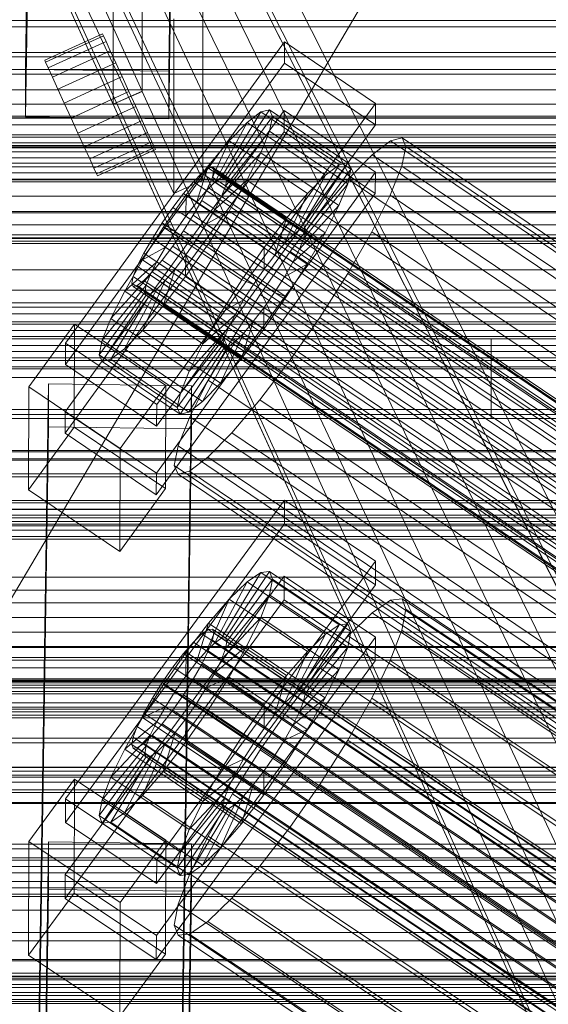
# Model space of a CAD drawing. Header units: millimetres. Extents: x -4738 to 65662, y -68080 to 6847.
# Tile 105 of 256: x -379 to -313, y -35024 to -34900. Entities that reach past the tile are written whole.
import ezdxf

# ---------------------------------------------------------------- set-up
doc = ezdxf.new("R2010")
doc.units = ezdxf.units.MM
for name, color, linetype, lineweight in [('COTAS_O', 1, 'Continuous', 0), ('frontal_briquetadora', 7, 'Continuous', 0), ('frontal_C01', 7, 'Continuous', 0), ('frontal_C02', 7, 'Continuous', 0), ('frontal_C03', 7, 'Continuous', 0), ('frontal_mezcladora', 7, 'Continuous', 0), ('frontal_secador', 7, 'Continuous', 0), ('frontal_tolva-C01', 7, 'Continuous', 0)]:
    doc.layers.add(name, color=color, linetype=linetype, lineweight=lineweight)
doc.dimstyles.new('R19_100', dxfattribs={"dimtxt": 250, "dimasz": 150, "dimexe": 150, "dimexo": 80, "dimgap": 100, "dimtad": 1, "dimtih": 1, "dimtoh": 1, "dimdsep": 46, "dimcen": 0.09, "dimadec": 0, "dimazin": 0, "dimtfac": 1, "dimtdec": 4, "dimtofl": 0, "dimtmove": 0, "dimatfit": 3, "dimfxl": 1, "dimtolj": 1, "dimtzin": 0, "dimarcsym": 0})

# ---------------------------------------------------------------- blocks, each defined once
blk = doc.blocks.new('DIM_R30_50')
at = {"layer": 'COTAS_O'}
for p, q in [((-1850, -34900), (-1850, -35600)), ((-150, -34900), (-150, -35600)), ((-1850, -35600), (-1700, -35555)), ((-150, -35600), (-300, -35555)), ((-150, -35600), (-1850, -35600)), ((-1850, -35600), (-1700, -35645)), ((-150, -35600), (-300, -35645))]:
    blk.add_line(p, q, dxfattribs=at)
blk.add_text('1700 O', height=250, rotation=180, dxfattribs=at).set_placement((-1000, -35700))
blk = doc.blocks.new('DIM_R30_51')
at = {"layer": 'COTAS_O'}
for p, q in [((-650, -33700), (50, -33700)), ((50, -33700), (5, -33850)), ((50, -34900), (50, -33700)), ((50, -33700), (95, -33850)), ((50, -34900), (5, -34750)), ((50, -34900), (95, -34750)), ((-650, -34900), (50, -34900))]:
    blk.add_line(p, q, dxfattribs=at)
blk.add_text('1200 O', height=250, rotation=90, dxfattribs=at).set_placement((-50, -34300))
blk = doc.blocks.new('DIM_R30_52')
at = {"layer": 'COTAS_O'}
for p, q in [((-650, -34200), (-500, -34155)), ((650, -34200), (500, -34155)), ((-650, -34900), (-650, -34200)), ((-650, -34200), (650, -34200)), ((-650, -34200), (-500, -34245)), ((650, -34200), (500, -34245)), ((650, -34900), (650, -34200))]:
    blk.add_line(p, q, dxfattribs=at)
blk.add_text('1300 O', height=250, dxfattribs=at).set_placement((0, -34100))
blk = doc.blocks.new('DIM_R30_54')
at = {"layer": 'COTAS_O'}
for p, q in [((-1480, -35300), (-1330, -35255)), ((490, -35300), (340, -35255)), ((-1480, -36000), (-1480, -35300)), ((-1480, -35300), (490, -35300)), ((-1480, -35300), (-1330, -35345)), ((490, -35300), (340, -35345)), ((490, -36000), (490, -35300))]:
    blk.add_line(p, q, dxfattribs=at)
blk.add_text('1970 O', height=250, dxfattribs=at).set_placement((-495, -35200))
blk = doc.blocks.new('DIM_R30_56')
at = {"layer": 'COTAS_O'}
for p, q in [((-1400, -35300), (-1250, -35255)), ((1400, -35300), (1250, -35255)), ((-1400, -36000), (-1400, -35300)), ((-1400, -35300), (1400, -35300)), ((-1400, -35300), (-1250, -35345)), ((1400, -35300), (1250, -35345)), ((1400, -36000), (1400, -35300))]:
    blk.add_line(p, q, dxfattribs=at)
blk.add_text('2800 O', height=250, dxfattribs=at).set_placement((0, -35200))

msp = doc.modelspace()

# ---------------------------------------------------------------- linework, layer by layer
at = {"layer": 'frontal_briquetadora'}
for p, q in [((-490, -34940), (340, -34940)), ((-490, -34940), (490, -34940)), ((-490, -34940), (-320, -34940)), ((-320, -34950), (-320, -34940)), ((-1330, -34950), (340, -34950)), ((-1330, -34950), (-320, -34950))]:
    msp.add_line(p, q, dxfattribs=at)
at = {"layer": 'frontal_C01'}
for p, q in [((-413.642, -35029.009), (-153.642, -34589.009)), ((-373.501, -34940.517), (-345.969, -34902.663)), ((-345.981, -34905.359), (-345.969, -34902.663)), ((-345.969, -34902.663), (-334.501, -34910.399)), ((-345.981, -34905.359), (-373.513, -34943.213)), ((-334.513, -34913.095), (-345.981, -34905.359)), ((-334.501, -34910.399), (-362.033, -34948.253)), ((-334.501, -34910.399), (-334.513, -34913.095)), ((-373.539, -34949.145), (-346.008, -34911.29)), ((-353.892, -34919.656), (-348.918, -34911.478)), ((-353.378, -34919.532), (-347.835, -34911.216)), ((-348.918, -34911.478), (-350.645, -34912.798)), ((-347.835, -34911.216), (-348.918, -34911.478)), ((-348.918, -34911.478), (-339.088, -34918.109)), ((-347.835, -34911.216), (-338.005, -34917.848)), ((-347.47, -34912.032), (-347.835, -34911.216)), ((-346.02, -34913.987), (-346.008, -34911.29)), ((-346.008, -34911.29), (-334.539, -34919.027)), ((-354.71, -34920.281), (-350.645, -34912.798)), ((-353.205, -34919.918), (-347.47, -34912.032)), ((-350.645, -34912.798), (-352.899, -34915.087)), ((-350.645, -34912.798), (-340.816, -34919.429)), ((-347.847, -34913.868), (-347.47, -34912.032)), ((-347.47, -34912.032), (-337.64, -34918.663)), ((-346.02, -34913.987), (-373.551, -34951.841)), ((-362.045, -34950.95), (-334.513, -34913.095)), ((-353.384, -34920.788), (-347.847, -34913.868)), ((-348.941, -34916.601), (-347.847, -34913.868)), ((-347.847, -34913.868), (-338.017, -34920.499)), ((-334.551, -34921.723), (-346.02, -34913.987)), ((-355.777, -34921.365), (-352.899, -34915.087)), ((-352.899, -34915.087), (-355.525, -34918.189)), ((-352.899, -34915.087), (-343.069, -34921.719)), ((-332.629, -34915.086), (-334.938, -34916.851)), ((-331.181, -34914.736), (-332.629, -34915.086)), ((-332.629, -34915.086), (-148.32, -35039.42)), ((-330.692, -34915.826), (-331.181, -34914.736)), ((-331.181, -34914.736), (-146.872, -35039.071)), ((-353.902, -34922.082), (-348.941, -34916.601)), ((-350.678, -34920.043), (-348.941, -34916.601)), ((-348.941, -34916.601), (-339.111, -34923.232)), ((-331.197, -34918.281), (-330.692, -34915.826)), ((-330.692, -34915.826), (-146.383, -35040.161)), ((-338.005, -34917.848), (-343.549, -34926.163)), ((-339.088, -34918.109), (-338.005, -34917.848)), ((-338.005, -34917.848), (-337.64, -34918.663)), ((-334.938, -34916.851), (-337.95, -34919.911)), ((-334.938, -34916.851), (-150.629, -35041.185)), ((-334.539, -34919.027), (-362.071, -34956.881)), ((-355.525, -34918.189), (-358.345, -34921.893)), ((-356.348, -34919.176), (-357.415, -34920.26)), ((-357.021, -34922.835), (-355.525, -34918.189)), ((-355.53, -34918.55), (-356.348, -34919.176)), ((-356.348, -34919.176), (-142.549, -35063.404)), ((-355.017, -34918.427), (-355.53, -34918.55)), ((-355.53, -34918.55), (-141.731, -35062.779)), ((-355.525, -34918.189), (-345.695, -34924.821)), ((-355.022, -34919.683), (-354.844, -34918.813)), ((-354.844, -34918.813), (-355.017, -34918.427)), ((-355.017, -34918.427), (-141.218, -35062.655)), ((-354.844, -34918.813), (-141.045, -35063.041)), ((-339.088, -34918.109), (-344.062, -34926.287)), ((-337.64, -34918.663), (-343.376, -34926.549)), ((-340.816, -34919.429), (-339.088, -34918.109)), ((-337.64, -34918.663), (-338.017, -34920.499)), ((-334.539, -34919.027), (-334.551, -34921.723)), ((-332.659, -34921.934), (-331.197, -34918.281)), ((-331.197, -34918.281), (-146.887, -35042.616)), ((-357.415, -34920.26), (-358.659, -34921.73)), ((-357.415, -34920.26), (-143.617, -35064.489)), ((-355.777, -34921.365), (-354.71, -34920.281)), ((-355.541, -34920.977), (-355.022, -34919.683)), ((-355.022, -34919.683), (-141.224, -35063.911)), ((-354.725, -34923.713), (-350.678, -34920.043)), ((-354.71, -34920.281), (-353.892, -34919.656)), ((-344.88, -34926.912), (-354.71, -34920.281)), ((-353.892, -34919.656), (-353.378, -34919.532)), ((-344.062, -34926.287), (-353.892, -34919.656)), ((-353.205, -34919.918), (-353.384, -34920.788)), ((-343.549, -34926.163), (-353.378, -34919.532)), ((-353.378, -34919.532), (-353.205, -34919.918)), ((-343.376, -34926.549), (-353.205, -34919.918)), ((-352.938, -34923.96), (-350.678, -34920.043)), ((-350.678, -34920.043), (-340.848, -34926.674)), ((-340.816, -34919.429), (-344.88, -34926.912)), ((-343.069, -34921.719), (-340.816, -34919.429)), ((-337.95, -34919.911), (-341.461, -34924.058)), ((-337.95, -34919.911), (-153.641, -35044.246)), ((-357.021, -34922.835), (-355.777, -34921.365)), ((-356.363, -34922.608), (-355.541, -34920.977)), ((-345.947, -34927.997), (-355.777, -34921.365)), ((-355.541, -34920.977), (-141.742, -35065.205)), ((-353.384, -34920.788), (-353.902, -34922.082)), ((-343.554, -34927.419), (-353.384, -34920.788)), ((-338.017, -34920.499), (-343.554, -34927.419)), ((-338.017, -34920.499), (-339.111, -34923.232)), ((-362.083, -34959.577), (-334.551, -34921.723)), ((-358.345, -34921.893), (-361.166, -34925.946)), ((-358.659, -34921.73), (-359.995, -34923.484)), ((-358.659, -34921.73), (-144.861, -35065.958)), ((-358.345, -34921.893), (-358.357, -34924.589)), ((-358.357, -34924.589), (-357.021, -34922.835)), ((-348.515, -34928.524), (-358.345, -34921.893)), ((-357.434, -34924.463), (-356.363, -34922.608)), ((-347.191, -34929.466), (-357.021, -34922.835)), ((-356.363, -34922.608), (-142.565, -35066.836)), ((-353.902, -34922.082), (-354.725, -34923.713)), ((-344.073, -34928.713), (-353.902, -34922.082)), ((-343.069, -34921.719), (-345.947, -34927.997)), ((-345.695, -34924.821), (-343.069, -34921.719)), ((-334.981, -34926.536), (-332.659, -34921.934)), ((-332.659, -34921.934), (-148.35, -35046.269)), ((-359.995, -34923.484), (-361.332, -34925.404)), ((-146.196, -35067.712), (-359.995, -34923.484)), ((-354.725, -34923.713), (-355.796, -34925.568)), ((-355.796, -34925.568), (-352.938, -34923.96)), ((-355.569, -34928.086), (-352.938, -34923.96)), ((-344.895, -34930.344), (-354.725, -34923.713)), ((-352.938, -34923.96), (-343.108, -34930.591)), ((-341.461, -34924.058), (-345.231, -34929.009)), ((-339.111, -34923.232), (-344.073, -34928.713)), ((-341.461, -34924.058), (-157.152, -35048.393)), ((-339.111, -34923.232), (-340.848, -34926.674)), ((-359.693, -34926.509), (-358.357, -34924.589)), ((-358.68, -34926.417), (-357.434, -34924.463)), ((-358.357, -34924.589), (-348.527, -34931.22)), ((-357.434, -34924.463), (-143.635, -35068.691)), ((-348.515, -34928.524), (-345.695, -34924.821)), ((-345.695, -34924.821), (-347.191, -34929.466)), ((-361.166, -34925.946), (-363.797, -34930.071)), ((-361.332, -34925.404), (-362.578, -34927.358)), ((-361.332, -34925.404), (-147.533, -35069.632)), ((-359.693, -34926.509), (-361.166, -34925.946)), ((-361.166, -34925.946), (-351.336, -34932.577)), ((-360.939, -34928.463), (-359.693, -34926.509)), ((-360.017, -34928.337), (-358.68, -34926.417)), ((-349.863, -34933.14), (-359.693, -34926.509)), ((-358.68, -34926.417), (-144.881, -35070.646)), ((-355.796, -34925.568), (-357.042, -34927.523)), ((-345.966, -34932.2), (-355.796, -34925.568)), ((-344.062, -34926.287), (-344.88, -34926.912)), ((-343.549, -34926.163), (-344.062, -34926.287)), ((-343.554, -34927.419), (-343.376, -34926.549)), ((-343.376, -34926.549), (-343.549, -34926.163)), ((-338.003, -34931.772), (-334.981, -34926.536)), ((-334.981, -34926.536), (-150.672, -35050.87)), ((-362.578, -34927.358), (-363.648, -34929.214)), ((-362.578, -34927.358), (-148.779, -35071.586)), ((-357.042, -34927.523), (-358.378, -34929.442)), ((-357.042, -34927.523), (-355.569, -34928.086)), ((-347.212, -34934.154), (-357.042, -34927.523)), ((-344.88, -34926.912), (-345.947, -34927.997)), ((-340.848, -34926.674), (-344.895, -34930.344)), ((-344.073, -34928.713), (-343.554, -34927.419)), ((-340.848, -34926.674), (-343.108, -34930.591)), ((-360.939, -34928.463), (-363.797, -34930.071)), ((-362.01, -34930.319), (-360.939, -34928.463)), ((-361.352, -34930.091), (-360.017, -34928.337)), ((-351.109, -34935.094), (-360.939, -34928.463)), ((-360.017, -34928.337), (-146.218, -35072.565)), ((-358.39, -34932.138), (-355.569, -34928.086)), ((-355.569, -34928.086), (-345.739, -34934.717)), ((-351.336, -34932.577), (-348.515, -34928.524)), ((-345.231, -34929.009), (-349.002, -34934.427)), ((-348.527, -34931.22), (-348.515, -34928.524)), ((-345.947, -34927.997), (-347.191, -34929.466)), ((-160.922, -35053.344), (-345.231, -34929.009)), ((-344.895, -34930.344), (-344.073, -34928.713)), ((-363.797, -34930.071), (-366.057, -34933.989)), ((-362.01, -34930.319), (-366.057, -34933.989)), ((-363.648, -34929.214), (-364.471, -34930.844)), ((-363.797, -34930.071), (-353.967, -34936.703)), ((-363.648, -34929.214), (-149.85, -35073.442)), ((-362.833, -34931.949), (-362.01, -34930.319)), ((-362.596, -34931.561), (-361.352, -34930.091)), ((-352.18, -34936.95), (-362.01, -34930.319)), ((-361.352, -34930.091), (-147.554, -35074.32)), ((-358.378, -34929.442), (-359.714, -34931.197)), ((-358.378, -34929.442), (-358.39, -34932.138)), ((-348.548, -34936.073), (-358.378, -34929.442)), ((-347.191, -34929.466), (-348.527, -34931.22)), ((-364.471, -34930.844), (-364.989, -34932.138)), ((-364.471, -34930.844), (-150.672, -35075.072)), ((-359.714, -34931.197), (-361.21, -34935.842)), ((-359.714, -34931.197), (-360.958, -34932.666)), ((-349.884, -34937.828), (-359.714, -34931.197)), ((-348.527, -34931.22), (-349.863, -34933.14)), ((-345.966, -34932.2), (-344.895, -34930.344)), ((-343.108, -34930.591), (-345.966, -34932.2)), ((-343.108, -34930.591), (-345.739, -34934.717)), ((-362.833, -34931.949), (-367.794, -34937.431)), ((-364.989, -34932.138), (-365.168, -34933.008)), ((-364.989, -34932.138), (-151.191, -35076.367)), ((-364.482, -34933.271), (-363.664, -34932.645)), ((-360.958, -34932.666), (-363.836, -34938.944)), ((-363.664, -34932.645), (-362.596, -34931.561)), ((-363.664, -34932.645), (-149.865, -35076.873)), ((-363.351, -34933.244), (-362.833, -34931.949)), ((-353.003, -34938.58), (-362.833, -34931.949)), ((-362.596, -34931.561), (-148.798, -35075.789)), ((-360.958, -34932.666), (-362.025, -34933.75)), ((-361.21, -34935.842), (-358.39, -34932.138)), ((-351.128, -34939.297), (-360.958, -34932.666)), ((-358.39, -34932.138), (-348.56, -34938.77)), ((-353.967, -34936.703), (-351.336, -34932.577)), ((-351.336, -34932.577), (-349.863, -34933.14)), ((-347.212, -34934.154), (-345.966, -34932.2)), ((-341.52, -34937.288), (-338.003, -34931.772)), ((-338.003, -34931.772), (-153.694, -35056.107)), ((-363.351, -34933.244), (-368.888, -34940.163)), ((-366.057, -34933.989), (-367.794, -34937.431)), ((-362.025, -34933.75), (-366.09, -34941.233)), ((-366.057, -34933.989), (-356.228, -34940.62)), ((-365.168, -34933.008), (-364.995, -34933.394)), ((-365.168, -34933.008), (-151.369, -35077.237)), ((-364.995, -34933.394), (-364.482, -34933.271)), ((-364.995, -34933.394), (-151.196, -35077.623)), ((-364.482, -34933.271), (-150.683, -35077.499)), ((-363.53, -34934.113), (-363.351, -34933.244)), ((-353.521, -34939.875), (-363.351, -34933.244)), ((-362.025, -34933.75), (-362.843, -34934.376)), ((-352.196, -34940.382), (-362.025, -34933.75)), ((-349.863, -34933.14), (-351.109, -34935.094)), ((-363.53, -34934.113), (-369.265, -34942)), ((-363.357, -34934.5), (-368.9, -34942.815)), ((-362.843, -34934.376), (-367.817, -34942.554)), ((-363.357, -34934.5), (-363.53, -34934.113)), ((-353.7, -34940.745), (-363.53, -34934.113)), ((-362.843, -34934.376), (-363.357, -34934.5)), ((-353.527, -34941.131), (-363.357, -34934.5)), ((-353.014, -34941.007), (-362.843, -34934.376)), ((-353.967, -34936.703), (-351.109, -34935.094)), ((-349.002, -34934.427), (-352.519, -34939.942)), ((-351.109, -34935.094), (-352.18, -34936.95)), ((-349.002, -34934.427), (-164.693, -35058.762)), ((-345.739, -34934.717), (-348.56, -34938.77)), ((-348.548, -34936.073), (-347.212, -34934.154)), ((-345.739, -34934.717), (-347.212, -34934.154)), ((-363.836, -34938.944), (-361.21, -34935.842)), ((-361.21, -34935.842), (-351.38, -34942.473)), ((-349.884, -34937.828), (-348.548, -34936.073)), ((-348.56, -34938.77), (-348.548, -34936.073)), ((-367.794, -34937.431), (-368.888, -34940.163)), ((-367.794, -34937.431), (-357.964, -34944.062)), ((-356.228, -34940.62), (-353.967, -34936.703)), ((-356.228, -34940.62), (-352.18, -34936.95)), ((-352.18, -34936.95), (-353.003, -34938.58)), ((-345.291, -34942.706), (-341.52, -34937.288)), ((-341.52, -34937.288), (-157.211, -35061.622)), ((-378.086, -34946.017), (-372.35, -34938.131)), ((-372.408, -34951.072), (-372.35, -34938.131)), ((-372.35, -34938.131), (-360.882, -34945.867)), ((-366.09, -34941.233), (-363.836, -34938.944)), ((-363.836, -34938.944), (-354.006, -34945.575)), ((-357.964, -34944.062), (-353.003, -34938.58)), ((-353.003, -34938.58), (-353.521, -34939.875)), ((-351.38, -34942.473), (-349.884, -34937.828)), ((-348.56, -34938.77), (-351.38, -34942.473)), ((-351.128, -34939.297), (-349.884, -34937.828)), ((-368.888, -34940.163), (-369.265, -34942)), ((-368.888, -34940.163), (-359.058, -34946.795)), ((-359.058, -34946.795), (-353.521, -34939.875)), ((-352.519, -34939.942), (-355.541, -34945.179)), ((-354.006, -34945.575), (-351.128, -34939.297)), ((-353.521, -34939.875), (-353.7, -34940.745)), ((-352.519, -34939.942), (-168.21, -35064.277)), ((-352.196, -34940.382), (-351.128, -34939.297)), ((-373.501, -34940.517), (-373.513, -34943.213)), ((-362.033, -34948.253), (-373.501, -34940.517)), ((-367.817, -34942.554), (-366.09, -34941.233)), ((-366.09, -34941.233), (-356.26, -34947.865)), ((-359.436, -34948.631), (-353.7, -34940.745)), ((-359.07, -34949.446), (-353.527, -34941.131)), ((-357.987, -34949.185), (-353.014, -34941.007)), ((-357.964, -34944.062), (-356.228, -34940.62)), ((-356.26, -34947.865), (-352.196, -34940.382)), ((-353.7, -34940.745), (-353.527, -34941.131)), ((-353.527, -34941.131), (-353.014, -34941.007)), ((-353.014, -34941.007), (-352.196, -34940.382)), ((-369.265, -34942), (-368.9, -34942.815)), ((-369.265, -34942), (-359.436, -34948.631)), ((-368.9, -34942.815), (-367.817, -34942.554)), ((-367.817, -34942.554), (-357.987, -34949.185)), ((-351.38, -34942.473), (-354.006, -34945.575)), ((-373.513, -34943.213), (-362.045, -34950.95)), ((-368.9, -34942.815), (-359.07, -34949.446)), ((-349.061, -34947.657), (-345.291, -34942.706)), ((-345.291, -34942.706), (-160.982, -35067.04)), ((-359.058, -34946.795), (-357.964, -34944.062)), ((-378.512, -35140.762), (-375.644, -34945.651)), ((-378.086, -34946.017), (-378.143, -34958.959)), ((-366.618, -34953.754), (-378.086, -34946.017)), ((-375.644, -34951.044), (-375.644, -34945.651)), ((-375.644, -34945.651), (-357.646, -34945.896)), ((-360.882, -34945.867), (-366.618, -34953.754)), ((-360.882, -34945.867), (-360.939, -34958.809)), ((-357.646, -34945.896), (-360.514, -35141.007)), ((-355.541, -34945.179), (-357.863, -34949.781)), ((-357.646, -34945.896), (-357.646, -34951.289)), ((-354.006, -34945.575), (-356.26, -34947.865)), ((-355.541, -34945.179), (-171.232, -35069.514)), ((-359.436, -34948.631), (-359.058, -34946.795)), ((-362.045, -34950.95), (-362.033, -34948.253)), ((-359.07, -34949.446), (-359.436, -34948.631)), ((-356.26, -34947.865), (-357.987, -34949.185)), ((-352.572, -34951.804), (-349.061, -34947.657)), ((-349.061, -34947.657), (-164.752, -35071.991)), ((-373.539, -34949.145), (-373.551, -34951.841)), ((-362.071, -34956.881), (-373.539, -34949.145)), ((-357.863, -34949.781), (-359.326, -34953.434)), ((-357.987, -34949.185), (-359.07, -34949.446)), ((-357.863, -34949.781), (-173.554, -35074.116)), ((-378.512, -35146.154), (-375.644, -34951.044)), ((-372.408, -34951.072), (-378.143, -34958.959)), ((-357.646, -34951.289), (-375.644, -34951.044)), ((-360.939, -34958.809), (-372.408, -34951.072)), ((-360.514, -35146.4), (-357.646, -34951.289)), ((-373.551, -34951.841), (-362.083, -34959.577)), ((-355.584, -34954.864), (-352.572, -34951.804)), ((-352.572, -34951.804), (-168.263, -35076.138)), ((-366.675, -34966.695), (-366.618, -34953.754)), ((-359.326, -34953.434), (-359.83, -34955.889)), ((-359.326, -34953.434), (-175.016, -35077.768)), ((-357.893, -34956.629), (-355.584, -34954.864)), ((-355.584, -34954.864), (-171.275, -35079.199)), ((-359.83, -34955.889), (-359.341, -34956.979)), ((-359.83, -34955.889), (-175.521, -35080.223)), ((-362.083, -34959.577), (-362.071, -34956.881)), ((-359.341, -34956.979), (-357.893, -34956.629)), ((-359.341, -34956.979), (-175.032, -35081.313)), ((-357.893, -34956.629), (-173.584, -35080.964)), ((-378.143, -34958.959), (-366.675, -34966.695)), ((-366.675, -34966.695), (-360.939, -34958.809)), ((-450, -34984.295), (450, -34984.295)), ((450, -34995.08), (-450, -34995.08)), ((450, -35017.999), (-450, -35017.999))]:
    msp.add_line(p, q, dxfattribs=at)
at = {"layer": 'frontal_C02'}
for p, q in [((-378.512, -34906.121), (-375.644, -34712.717)), ((-357.646, -34712.96), (-360.514, -34906.365)), ((-378.512, -34912.083), (-375.644, -34718.678)), ((-360.514, -34912.326), (-357.646, -34718.921)), ((-425, -34900.768), (425, -34900.768)), ((-360.514, -34906.365), (-378.512, -34906.121)), ((-378.512, -34906.121), (-378.512, -34912.083)), ((-360.514, -34912.326), (-360.514, -34906.365)), ((425, -34912.223), (-425, -34912.223)), ((-378.512, -34912.083), (-360.514, -34912.326)), ((425, -34915.909), (-425, -34915.909)), ((-425, -34927.364), (425, -34927.364)), ((-450, -34949.495), (450, -34949.495)), ((-373.501, -34997.783), (-345.969, -34960.261)), ((-345.981, -34963.241), (-345.969, -34960.261)), ((-345.969, -34960.261), (-334.501, -34967.93)), ((450, -34961.417), (-450, -34961.417)), ((-345.981, -34963.241), (-373.513, -35000.764)), ((-334.513, -34970.91), (-345.981, -34963.241)), ((-334.501, -34967.93), (-362.033, -35005.452)), ((-334.501, -34967.93), (-334.513, -34970.91)), ((-373.539, -35007.321), (-346.008, -34969.798)), ((-353.892, -34977.613), (-348.918, -34969.353)), ((-353.378, -34977.557), (-347.835, -34969.235)), ((-348.918, -34969.353), (-350.645, -34970.54)), ((-347.835, -34969.235), (-348.918, -34969.353)), ((-348.918, -34969.353), (-339.088, -34975.926)), ((-347.835, -34969.235), (-338.005, -34975.808)), ((-347.47, -34970.194), (-347.835, -34969.235)), ((-346.02, -34972.779), (-346.008, -34969.798)), ((-346.008, -34969.798), (-334.539, -34977.467)), ((-362.045, -35008.433), (-334.513, -34970.91)), ((-354.71, -34978.175), (-350.645, -34970.54)), ((-353.205, -34978.012), (-347.47, -34970.194)), ((-350.645, -34970.54), (-352.899, -34972.716)), ((-350.645, -34970.54), (-340.816, -34977.114)), ((-347.847, -34972.166), (-347.47, -34970.194)), ((-347.47, -34970.194), (-337.64, -34976.768)), ((-353.384, -34978.946), (-347.847, -34972.166)), ((-348.941, -34975.016), (-347.847, -34972.166)), ((-347.847, -34972.166), (-338.017, -34978.74)), ((-346.02, -34972.779), (-373.551, -35010.301)), ((-355.777, -34979.206), (-352.899, -34972.716)), ((-352.899, -34972.716), (-355.525, -34975.733)), ((-352.899, -34972.716), (-343.069, -34979.29)), ((-334.551, -34980.448), (-346.02, -34972.779)), ((-332.629, -34972.831), (-334.938, -34974.419)), ((-331.181, -34972.673), (-332.629, -34972.831)), ((-332.629, -34972.831), (-148.32, -35096.086)), ((-330.692, -34973.956), (-331.181, -34972.673)), ((-331.181, -34972.673), (-146.872, -35095.928)), ((-334.938, -34974.419), (-337.95, -34977.328)), ((-334.938, -34974.419), (-150.629, -35097.673)), ((-331.197, -34976.592), (-330.692, -34973.956)), ((-330.692, -34973.956), (-146.383, -35097.211)), ((-355.525, -34975.733), (-358.345, -34979.384)), ((-357.021, -34980.635), (-355.525, -34975.733)), ((-355.525, -34975.733), (-345.695, -34982.306)), ((-353.902, -34980.295), (-348.941, -34975.016)), ((-350.678, -34978.549), (-348.941, -34975.016)), ((-348.941, -34975.016), (-339.111, -34981.589)), ((-339.088, -34975.926), (-344.062, -34984.186)), ((-338.005, -34975.808), (-343.549, -34984.131)), ((-340.816, -34977.114), (-339.088, -34975.926)), ((-339.088, -34975.926), (-338.005, -34975.808)), ((-338.005, -34975.808), (-337.64, -34976.768)), ((-356.348, -34977.08), (-357.415, -34978.111)), ((-355.53, -34976.517), (-356.348, -34977.08)), ((-356.348, -34977.08), (-142.549, -35120.055)), ((-355.017, -34976.461), (-355.53, -34976.517)), ((-355.53, -34976.517), (-141.731, -35119.493)), ((-355.022, -34977.85), (-354.844, -34976.916)), ((-354.844, -34976.916), (-355.017, -34976.461)), ((-355.017, -34976.461), (-141.218, -35119.437)), ((-354.844, -34976.916), (-141.045, -35119.891)), ((-340.816, -34977.114), (-344.88, -34984.749)), ((-337.64, -34976.768), (-343.376, -34984.585)), ((-343.069, -34979.29), (-340.816, -34977.114)), ((-337.95, -34977.328), (-341.461, -34981.36)), ((-337.64, -34976.768), (-338.017, -34978.74)), ((-337.95, -34977.328), (-153.641, -35100.582)), ((-332.659, -34980.402), (-331.197, -34976.592)), ((-331.197, -34976.592), (-146.887, -35099.847)), ((-334.539, -34977.467), (-362.071, -35014.99)), ((-357.415, -34978.111), (-358.659, -34979.539)), ((-357.415, -34978.111), (-143.617, -35121.086)), ((-355.777, -34979.206), (-354.71, -34978.175)), ((-355.541, -34979.2), (-355.022, -34977.85)), ((-355.022, -34977.85), (-141.224, -35120.825)), ((-354.725, -34981.969), (-350.678, -34978.549)), ((-354.71, -34978.175), (-353.892, -34977.613)), ((-344.88, -34984.749), (-354.71, -34978.175)), ((-353.892, -34977.613), (-353.378, -34977.557)), ((-344.062, -34984.186), (-353.892, -34977.613)), ((-353.205, -34978.012), (-353.384, -34978.946)), ((-343.549, -34984.131), (-353.378, -34977.557)), ((-353.378, -34977.557), (-353.205, -34978.012)), ((-343.376, -34984.585), (-353.205, -34978.012)), ((-352.938, -34982.525), (-350.678, -34978.549)), ((-350.678, -34978.549), (-340.848, -34985.123)), ((-334.539, -34977.467), (-334.551, -34980.448)), ((-358.345, -34979.384), (-361.166, -34983.421)), ((-358.659, -34979.539), (-359.995, -34981.269)), ((-358.659, -34979.539), (-144.861, -35122.515)), ((-358.345, -34979.384), (-358.357, -34982.365)), ((-348.515, -34985.958), (-358.345, -34979.384)), ((-357.021, -34980.635), (-355.777, -34979.206)), ((-356.363, -34980.873), (-355.541, -34979.2)), ((-345.947, -34985.78), (-355.777, -34979.206)), ((-355.541, -34979.2), (-141.742, -35122.175)), ((-353.384, -34978.946), (-353.902, -34980.295)), ((-343.554, -34985.519), (-353.384, -34978.946)), ((-343.069, -34979.29), (-345.947, -34985.78)), ((-345.695, -34982.306), (-343.069, -34979.29)), ((-338.017, -34978.74), (-343.554, -34985.519)), ((-338.017, -34978.74), (-339.111, -34981.589)), ((-362.083, -35017.97), (-334.551, -34980.448)), ((-358.357, -34982.365), (-357.021, -34980.635)), ((-357.434, -34982.757), (-356.363, -34980.873)), ((-347.191, -34987.209), (-357.021, -34980.635)), ((-356.363, -34980.873), (-142.565, -35123.849)), ((-353.902, -34980.295), (-354.725, -34981.969)), ((-344.073, -34986.869), (-353.902, -34980.295)), ((-334.981, -34985.125), (-332.659, -34980.402)), ((-332.659, -34980.402), (-148.35, -35103.656)), ((-359.995, -34981.269), (-361.332, -34983.181)), ((-146.196, -35124.244), (-359.995, -34981.269)), ((-354.725, -34981.969), (-355.796, -34983.852)), ((-344.895, -34988.543), (-354.725, -34981.969)), ((-341.461, -34981.36), (-345.231, -34986.241)), ((-339.111, -34981.589), (-344.073, -34986.869)), ((-341.461, -34981.36), (-157.152, -35104.615)), ((-339.111, -34981.589), (-340.848, -34985.123)), ((450, -34982.905), (-450, -34982.905)), ((-361.166, -34983.421), (-363.797, -34987.569)), ((-361.332, -34983.181), (-362.578, -34985.146)), ((-361.332, -34983.181), (-147.533, -35126.157)), ((-359.693, -34984.277), (-361.166, -34983.421)), ((-361.166, -34983.421), (-351.336, -34989.995)), ((-359.693, -34984.277), (-358.357, -34982.365)), ((-358.68, -34984.722), (-357.434, -34982.757)), ((-358.357, -34982.365), (-348.527, -34988.938)), ((-357.434, -34982.757), (-143.635, -35125.732)), ((-355.796, -34983.852), (-352.938, -34982.525)), ((-355.569, -34986.673), (-352.938, -34982.525)), ((-352.938, -34982.525), (-343.108, -34989.099)), ((-348.515, -34985.958), (-345.695, -34982.306)), ((-345.695, -34982.306), (-347.191, -34987.209)), ((-360.939, -34986.242), (-359.693, -34984.277)), ((-360.017, -34986.634), (-358.68, -34984.722)), ((-349.863, -34990.85), (-359.693, -34984.277)), ((-358.68, -34984.722), (-144.881, -35127.697)), ((-355.796, -34983.852), (-357.042, -34985.817)), ((-345.966, -34990.426), (-355.796, -34983.852)), ((-344.88, -34984.749), (-345.947, -34985.78)), ((-344.062, -34984.186), (-344.88, -34984.749)), ((-343.549, -34984.131), (-344.062, -34984.186)), ((-343.554, -34985.519), (-343.376, -34984.585)), ((-343.376, -34984.585), (-343.549, -34984.131)), ((-362.578, -34985.146), (-363.648, -34987.029)), ((-362.578, -34985.146), (-148.779, -35128.121)), ((-357.042, -34985.817), (-358.378, -34987.73)), ((-357.042, -34985.817), (-355.569, -34986.673)), ((-347.212, -34992.391), (-357.042, -34985.817)), ((-351.336, -34989.995), (-348.515, -34985.958)), ((-348.527, -34988.938), (-348.515, -34985.958)), ((-345.947, -34985.78), (-347.191, -34987.209)), ((-340.848, -34985.123), (-344.895, -34988.543)), ((-344.073, -34986.869), (-343.554, -34985.519)), ((-340.848, -34985.123), (-343.108, -34989.099)), ((-338.003, -34990.44), (-334.981, -34985.125)), ((-334.981, -34985.125), (-150.672, -35108.379)), ((-363.648, -34987.029), (-364.471, -34988.703)), ((-360.939, -34986.242), (-363.797, -34987.569)), ((-363.648, -34987.029), (-149.85, -35130.005)), ((-362.01, -34988.125), (-360.939, -34986.242)), ((-361.352, -34988.363), (-360.017, -34986.634)), ((-351.109, -34992.815), (-360.939, -34986.242)), ((-360.017, -34986.634), (-146.218, -35129.609)), ((-358.39, -34990.71), (-355.569, -34986.673)), ((-355.569, -34986.673), (-345.739, -34993.246)), ((-345.231, -34986.241), (-349.002, -34991.638)), ((-347.191, -34987.209), (-348.527, -34988.938)), ((-160.922, -35109.496), (-345.231, -34986.241)), ((-344.895, -34988.543), (-344.073, -34986.869)), ((-363.797, -34987.569), (-366.057, -34991.545)), ((-362.01, -34988.125), (-366.057, -34991.545)), ((-363.797, -34987.569), (-353.967, -34994.143)), ((-362.833, -34989.799), (-362.01, -34988.125)), ((-362.596, -34989.792), (-361.352, -34988.363)), ((-352.18, -34994.699), (-362.01, -34988.125)), ((-361.352, -34988.363), (-147.554, -35131.339)), ((-358.378, -34987.73), (-359.714, -34989.459)), ((-358.378, -34987.73), (-358.39, -34990.71)), ((-348.548, -34994.303), (-358.378, -34987.73)), ((-364.471, -34988.703), (-364.989, -34990.053)), ((-364.471, -34988.703), (-150.672, -35131.678)), ((-359.714, -34989.459), (-361.21, -34994.361)), ((-359.714, -34989.459), (-360.958, -34990.888)), ((-349.884, -34996.033), (-359.714, -34989.459)), ((-348.527, -34988.938), (-349.863, -34990.85)), ((-345.966, -34990.426), (-344.895, -34988.543)), ((-343.108, -34989.099), (-345.966, -34990.426)), ((-343.108, -34989.099), (-345.739, -34993.246)), ((-362.833, -34989.799), (-367.794, -34995.078)), ((-364.989, -34990.053), (-365.168, -34990.987)), ((-364.989, -34990.053), (-151.191, -35133.028)), ((-364.482, -34991.386), (-363.664, -34990.823)), ((-360.958, -34990.888), (-363.836, -34997.378)), ((-363.664, -34990.823), (-362.596, -34989.792)), ((-363.664, -34990.823), (-149.865, -35133.798)), ((-363.351, -34991.148), (-362.833, -34989.799)), ((-353.003, -34996.372), (-362.833, -34989.799)), ((-362.596, -34989.792), (-148.798, -35132.768)), ((-360.958, -34990.888), (-362.025, -34991.919)), ((-361.21, -34994.361), (-358.39, -34990.71)), ((-351.128, -34997.461), (-360.958, -34990.888)), ((-358.39, -34990.71), (-348.56, -34997.284)), ((-353.967, -34994.143), (-351.336, -34989.995)), ((-351.336, -34989.995), (-349.863, -34990.85)), ((-349.863, -34990.85), (-351.109, -34992.815)), ((-347.212, -34992.391), (-345.966, -34990.426)), ((-341.52, -34995.985), (-338.003, -34990.44)), ((-338.003, -34990.44), (-153.694, -35113.695)), ((-363.53, -34992.082), (-369.265, -34999.9)), ((-363.351, -34991.148), (-368.888, -34997.928)), ((-366.057, -34991.545), (-367.794, -34995.078)), ((-362.025, -34991.919), (-366.09, -34999.554)), ((-366.057, -34991.545), (-356.228, -34998.119)), ((-365.168, -34990.987), (-364.995, -34991.441)), ((-365.168, -34990.987), (-151.369, -35133.962)), ((-364.995, -34991.441), (-364.482, -34991.386)), ((-364.995, -34991.441), (-151.196, -35134.417)), ((-364.482, -34991.386), (-150.683, -35134.361)), ((-363.53, -34992.082), (-363.351, -34991.148)), ((-363.357, -34992.537), (-363.53, -34992.082)), ((-353.7, -34998.656), (-363.53, -34992.082)), ((-353.521, -34997.722), (-363.351, -34991.148)), ((-362.025, -34991.919), (-362.843, -34992.481)), ((-352.196, -34998.492), (-362.025, -34991.919)), ((-349.002, -34991.638), (-352.519, -34997.183)), ((-349.002, -34991.638), (-164.693, -35114.893)), ((-363.357, -34992.537), (-368.9, -35000.859)), ((-362.843, -34992.481), (-367.817, -35000.741)), ((-362.843, -34992.481), (-363.357, -34992.537)), ((-353.527, -34999.111), (-363.357, -34992.537)), ((-353.014, -34999.055), (-362.843, -34992.481)), ((-353.967, -34994.143), (-351.109, -34992.815)), ((-351.109, -34992.815), (-352.18, -34994.699)), ((-345.739, -34993.246), (-348.56, -34997.284)), ((-348.548, -34994.303), (-347.212, -34992.391)), ((-345.739, -34993.246), (-347.212, -34992.391)), ((-363.836, -34997.378), (-361.21, -34994.361)), ((-361.21, -34994.361), (-351.38, -35000.935)), ((-356.228, -34998.119), (-353.967, -34994.143)), ((-349.884, -34996.033), (-348.548, -34994.303)), ((-348.56, -34997.284), (-348.548, -34994.303)), ((-450, -34994.827), (450, -34994.827)), ((-378.086, -35003.143), (-372.35, -34995.326)), ((-372.408, -35009.632), (-372.35, -34995.326)), ((-372.35, -34995.326), (-360.882, -35002.995)), ((-367.794, -34995.078), (-368.888, -34997.928)), ((-367.794, -34995.078), (-357.964, -35001.652)), ((-356.228, -34998.119), (-352.18, -34994.699)), ((-352.18, -34994.699), (-353.003, -34996.372)), ((-357.964, -35001.652), (-353.003, -34996.372)), ((-353.003, -34996.372), (-353.521, -34997.722)), ((-351.38, -35000.935), (-349.884, -34996.033)), ((-351.128, -34997.461), (-349.884, -34996.033)), ((-345.291, -35001.382), (-341.52, -34995.985)), ((-341.52, -34995.985), (-157.211, -35119.24)), ((-373.501, -34997.783), (-373.513, -35000.764)), ((-362.033, -35005.452), (-373.501, -34997.783)), ((-368.888, -34997.928), (-369.265, -34999.9)), ((-368.888, -34997.928), (-359.058, -35004.501)), ((-366.09, -34999.554), (-363.836, -34997.378)), ((-363.836, -34997.378), (-354.006, -35003.951)), ((-359.058, -35004.501), (-353.521, -34997.722)), ((-357.964, -35001.652), (-356.228, -34998.119)), ((-352.519, -34997.183), (-355.541, -35002.499)), ((-354.006, -35003.951), (-351.128, -34997.461)), ((-353.521, -34997.722), (-353.7, -34998.656)), ((-352.519, -34997.183), (-168.21, -35120.438)), ((-352.196, -34998.492), (-351.128, -34997.461)), ((-348.56, -34997.284), (-351.38, -35000.935)), ((-367.817, -35000.741), (-366.09, -34999.554)), ((-366.09, -34999.554), (-356.26, -35006.127)), ((-359.436, -35006.473), (-353.7, -34998.656)), ((-359.07, -35007.433), (-353.527, -34999.111)), ((-357.987, -35007.315), (-353.014, -34999.055)), ((-356.26, -35006.127), (-352.196, -34998.492)), ((-353.7, -34998.656), (-353.527, -34999.111)), ((-353.527, -34999.111), (-353.014, -34999.055)), ((-353.014, -34999.055), (-352.196, -34998.492)), ((-373.513, -35000.764), (-362.045, -35008.433)), ((-369.265, -34999.9), (-368.9, -35000.859)), ((-369.265, -34999.9), (-359.436, -35006.473)), ((-368.9, -35000.859), (-367.817, -35000.741)), ((-367.817, -35000.741), (-357.987, -35007.315)), ((-368.9, -35000.859), (-359.07, -35007.433)), ((-359.058, -35004.501), (-357.964, -35001.652)), ((-351.38, -35000.935), (-354.006, -35003.951)), ((-349.061, -35006.263), (-345.291, -35001.382)), ((-345.291, -35001.382), (-160.982, -35124.637)), ((-378.512, -35196.616), (-375.644, -35003.211)), ((-378.086, -35003.143), (-378.143, -35017.449)), ((-366.618, -35010.812), (-378.086, -35003.143)), ((-375.644, -35009.172), (-375.644, -35003.211)), ((-375.644, -35003.211), (-357.646, -35003.454)), ((-360.882, -35002.995), (-366.618, -35010.812)), ((-360.882, -35002.995), (-360.939, -35017.301)), ((-355.541, -35002.499), (-357.863, -35007.222)), ((-355.541, -35002.499), (-171.232, -35125.753)), ((-357.646, -35003.454), (-360.514, -35196.859)), ((-359.436, -35006.473), (-359.058, -35004.501)), ((-357.646, -35003.454), (-357.646, -35009.416)), ((-354.006, -35003.951), (-356.26, -35006.127)), ((-362.045, -35008.433), (-362.033, -35005.452)), ((-359.07, -35007.433), (-359.436, -35006.473)), ((-356.26, -35006.127), (-357.987, -35007.315)), ((-352.572, -35010.296), (-349.061, -35006.263)), ((-349.061, -35006.263), (-164.752, -35129.518)), ((-373.539, -35007.321), (-373.551, -35010.301)), ((-362.071, -35014.99), (-373.539, -35007.321)), ((-357.863, -35007.222), (-359.326, -35011.031)), ((-357.987, -35007.315), (-359.07, -35007.433)), ((-357.863, -35007.222), (-173.554, -35130.477)), ((-378.512, -35202.577), (-375.644, -35009.172)), ((-357.646, -35009.416), (-375.644, -35009.172)), ((-360.514, -35202.821), (-357.646, -35009.416)), ((-372.408, -35009.632), (-378.143, -35017.449)), ((-373.551, -35010.301), (-362.083, -35017.97)), ((-360.939, -35017.301), (-372.408, -35009.632)), ((-355.584, -35013.205), (-352.572, -35010.296)), ((-352.572, -35010.296), (-168.263, -35133.55)), ((-366.675, -35025.118), (-366.618, -35010.812)), ((-359.326, -35011.031), (-359.83, -35013.667)), ((-359.326, -35011.031), (-175.016, -35134.286)), ((-357.893, -35014.793), (-355.584, -35013.205)), ((-355.584, -35013.205), (-171.275, -35136.46)), ((-359.83, -35013.667), (-359.341, -35014.95)), ((-359.83, -35013.667), (-175.521, -35136.922)), ((-362.083, -35017.97), (-362.071, -35014.99)), ((-359.341, -35014.95), (-357.893, -35014.793)), ((-359.341, -35014.95), (-175.032, -35138.205)), ((-357.893, -35014.793), (-173.584, -35138.047)), ((-378.143, -35017.449), (-366.675, -35025.118)), ((-366.675, -35025.118), (-360.939, -35017.301)), ((-440, -35020.127), (440, -35020.127)), ((-440, -35020.339), (440, -35020.339)), ((-440, -35020.529), (440, -35020.529)), ((-440, -35021.148), (440, -35021.148)), ((-440, -35021.516), (440, -35021.516)), ((-440, -35022.501), (440, -35022.501)), ((-440, -35023.021), (440, -35023.021))]:
    msp.add_line(p, q, dxfattribs=at)
at = {"layer": 'frontal_C03'}
for p, q in [((1250, -34915.372), (-1250, -34915.372)), ((1250, -34915.689), (-1250, -34915.689)), ((1250, -34916.483), (-1250, -34916.483)), ((-1250, -34917.247), (1250, -34917.247)), ((1250, -34918.37), (-1250, -34918.37)), ((1250, -34919.134), (-1250, -34919.134)), ((1250, -34919.928), (-1250, -34919.928)), ((1250, -34920.245), (-1250, -34920.245)), ((-1415, -34936.859), (1415, -34936.859)), ((1250, -34937.83), (-1250, -34937.83)), ((1250, -34938.147), (-1250, -34938.147)), ((1250, -34938.941), (-1250, -34938.941)), ((-1250, -34939.705), (1250, -34939.705)), ((1250, -34940.828), (-1250, -34940.828)), ((1250, -34941.592), (-1250, -34941.592)), ((1250, -34942.386), (-1250, -34942.386)), ((1250, -34942.702), (-1250, -34942.702)), ((-1496, -34954.179), (1496, -34954.179)), ((1496, -34955.078), (-1496, -34955.078)), ((1250, -34956.965), (-1250, -34956.965)), ((1250, -34957.342), (-1250, -34957.342)), ((1250, -34960.288), (-1250, -34960.288)), ((1250, -34960.604), (-1250, -34960.604)), ((1250, -34961.393), (-1250, -34961.393)), ((1250, -34961.398), (-1250, -34961.398)), ((-1250, -34962.162), (1250, -34962.162)), ((1250, -34962.466), (-1250, -34962.466)), ((1250, -34963.285), (-1250, -34963.285)), ((1250, -34964.049), (-1250, -34964.049)), ((1250, -34964.843), (-1250, -34964.843)), ((1250, -34965.16), (-1250, -34965.16)), ((1250, -34969.952), (-1250, -34969.952)), ((1250, -34971.557), (-1250, -34971.557)), ((-1415, -34976.859), (1415, -34976.859)), ((1496, -34978.662), (-1496, -34978.662)), ((1496, -34978.78), (-1496, -34978.78)), ((1496, -34980.046), (-1496, -34980.046)), ((1496, -34980.381), (-1496, -34980.381)), ((-1250, -34981.338), (1250, -34981.338)), ((1496, -34982.72), (-1496, -34982.72)), ((1496, -34983.222), (-1496, -34983.222)), ((1250, -34982.745), (-1250, -34982.745)), ((1250, -34983.062), (-1250, -34983.062)), ((1250, -34983.231), (-1250, -34983.231)), ((1250, -34983.856), (-1250, -34983.856)), ((-1250, -34984.62), (1250, -34984.62)), ((1250, -34985.743), (-1250, -34985.743)), ((-1496, -34986.279), (1496, -34986.279)), ((1496, -34986.87), (-1496, -34986.87)), ((1250, -34986.507), (-1250, -34986.507)), ((1250, -34987.301), (-1250, -34987.301)), ((1250, -34987.618), (-1250, -34987.618)), ((1496, -34990.179), (-1496, -34990.179)), ((1496, -34990.77), (-1496, -34990.77)), ((1496, -34993.827), (-1496, -34993.827)), ((1496, -34994.328), (-1496, -34994.328)), ((1250, -34993.818), (-1250, -34993.818)), ((1250, -34995.711), (-1250, -34995.711)), ((1496, -34996.668), (-1496, -34996.668)), ((1496, -34997.003), (-1496, -34997.003)), ((1496, -34998.269), (-1496, -34998.269)), ((1496, -34998.387), (-1496, -34998.387)), ((1250, -35005.203), (-1250, -35005.203)), ((1250, -35005.492), (-1250, -35005.492)), ((1250, -35005.519), (-1250, -35005.519)), ((1250, -35006.313), (-1250, -35006.313)), ((-1250, -35007.078), (1250, -35007.078)), ((1250, -35007.097), (-1250, -35007.097)), ((1250, -35008.201), (-1250, -35008.201)), ((1250, -35008.965), (-1250, -35008.965)), ((1250, -35009.759), (-1250, -35009.759)), ((1250, -35010.075), (-1250, -35010.075)), ((1250, -35014.583), (-1250, -35014.583)), ((1250, -35015.655), (-1250, -35015.655)), ((1250, -35019.707), (-1250, -35019.707)), ((1250, -35020.083), (-1250, -35020.083))]:
    msp.add_line(p, q, dxfattribs=at)
at = {"layer": 'frontal_mezcladora'}
for p, q in [((-750, -34900), (750, -34900)), ((-600, -34900), (600, -34900)), ((-750, -34910.5), (750, -34910.5))]:
    msp.add_line(p, q, dxfattribs=at)
at = {"layer": 'frontal_secador'}
for p, q in [((1250, -34904), (-1250, -34904)), ((1250, -34904.545), (-1250, -34904.545)), ((1250, -34906.144), (-1250, -34906.144)), ((1250, -34906.709), (-1250, -34906.709)), ((1250, -34908.686), (-1250, -34908.686)), ((1320, -34912), (-1320, -34912)), ((1320, -34912.273), (-1320, -34912.273)), ((1250, -34912), (-1250, -34912)), ((1320, -34913.072), (-1320, -34913.072)), ((1320, -34914.343), (-1320, -34914.343)), ((1250, -34914.651), (-1250, -34914.651)), ((1320, -34916), (-1320, -34916)), ((1250, -34915.859), (-1250, -34915.859)), ((1320, -34917.929), (-1320, -34917.929)), ((-1320, -34920), (1320, -34920)), ((-1250, -34920), (1250, -34920)), ((1320, -34922.071), (-1320, -34922.071)), ((1320, -34924), (-1320, -34924)), ((1250, -34924.141), (-1250, -34924.141)), ((1320, -34925.657), (-1320, -34925.657)), ((1320, -34926.928), (-1320, -34926.928)), ((1320, -34927.727), (-1320, -34927.727)), ((1250, -34927.285), (-1250, -34927.285)), ((1320, -34928), (-1320, -34928)), ((1250, -34928), (-1250, -34928)), ((1250, -34931.314), (-1250, -34931.314)), ((1250, -34933.856), (-1250, -34933.856)), ((1250, -34935.455), (-1250, -34935.455)), ((1250, -34936), (-1250, -34936)), ((1360, -34943.5), (-1360, -34943.5)), ((1250, -34943.75), (-1250, -34943.75)), ((1360, -34944.863), (-1360, -34944.863)), ((1360, -34948.859), (-1360, -34948.859)), ((-1250, -34950), (1250, -34950)), ((-1245, -34950), (1245, -34950)), ((1245, -34954), (-1245, -34954)), ((1360, -34955.216), (-1360, -34955.216)), ((1360, -34963.5), (-1360, -34963.5)), ((1250, -34962.924), (-1250, -34962.924)), ((1360, -34973.147), (-1360, -34973.147)), ((-1250, -34975), (1250, -34975)), ((-1360, -34983.5), (1360, -34983.5)), ((-1250, -34983.5), (1250, -34983.5)), ((1360, -34993.853), (-1360, -34993.853)), ((1360, -35003.5), (-1360, -35003.5)), ((1250, -35004.076), (-1250, -35004.076)), ((1360, -35011.784), (-1360, -35011.784)), ((1360, -35018.141), (-1360, -35018.141)), ((1360, -35022.137), (-1360, -35022.137)), ((1360, -35023.5), (-1360, -35023.5)), ((1250, -35023.25), (-1250, -35023.25))]:
    msp.add_line(p, q, dxfattribs=at)
at = {"layer": 'frontal_tolva-C01'}
for p, q in [((-225, -35141.614), (-600, -34398.619)), ((-600, -34398.891), (-225, -35222.279)), ((-600, -34400), (-225, -35142.996)), ((-225, -35223.388), (-600, -34400)), ((-506.25, -34600.018), (-356.25, -34920.048)), ((-359.89, -34921.706), (-509.89, -34601.676)), ((-363.854, -34908.856), (-491.354, -34628.904)), ((-495, -34630.549), (-367.5, -34910.5)), ((-363.919, -34858.884), (-221.419, -35141.223)), ((-225, -35142.996), (-367.5, -34860.657)), ((-221.419, -35166.948), (-363.919, -34874.834)), ((-363.877, -34874.92), (-221.377, -35167.034)), ((-225, -35168.721), (-367.5, -34876.607)), ((-221.377, -35195.975), (-363.877, -34892.864)), ((-363.854, -34892.906), (-363.854, -34908.856)), ((-363.845, -34908.884), (-363.845, -34892.934)), ((-363.845, -34892.934), (-221.345, -35196.046)), ((-367.5, -34910.5), (-367.5, -34894.551)), ((-225, -35197.662), (-367.5, -34894.551)), ((-356.25, -34920.048), (-356.25, -34898.101)), ((-359.89, -34899.759), (-359.89, -34921.706)), ((-368.831, -34901.641), (-376.112, -34904.956)), ((-368.718, -34901.889), (-368.831, -34901.641)), ((-368.718, -34901.889), (-375.999, -34905.204)), ((-368.387, -34902.616), (-375.667, -34905.932)), ((-368.387, -34902.616), (-368.718, -34901.889)), ((-367.86, -34903.773), (-368.387, -34902.616)), ((-367.86, -34903.773), (-375.14, -34907.089)), ((-367.173, -34905.281), (-367.86, -34903.773)), ((-375.999, -34905.204), (-376.112, -34904.956)), ((-375.667, -34905.932), (-375.999, -34905.204)), ((-367.173, -34905.281), (-374.454, -34908.597)), ((-366.373, -34907.037), (-367.173, -34905.281)), ((-375.14, -34907.089), (-375.667, -34905.932)), ((-374.454, -34908.597), (-375.14, -34907.089)), ((-366.373, -34907.037), (-373.654, -34910.352)), ((-366.373, -34907.037), (-365.515, -34908.921)), ((-373.654, -34910.352), (-374.454, -34908.597)), ((-372.796, -34912.237), (-365.515, -34908.921)), ((-367.5, -34910.5), (-363.854, -34908.856)), ((-363.845, -34908.884), (-367.5, -34910.5)), ((-365.515, -34908.921), (-364.657, -34910.805)), ((-221.345, -35221.771), (-363.845, -34908.884)), ((-372.796, -34912.237), (-373.654, -34910.352)), ((-367.5, -34910.5), (-225, -35223.388)), ((-364.657, -34910.805), (-371.938, -34914.121)), ((-364.657, -34910.805), (-363.857, -34912.561)), ((-372.796, -34912.237), (-371.938, -34914.121)), ((-363.857, -34912.561), (-371.138, -34915.877)), ((-363.857, -34912.561), (-363.171, -34914.069)), ((-371.938, -34914.121), (-371.138, -34915.877)), ((-363.171, -34914.069), (-370.451, -34917.385)), ((-363.171, -34914.069), (-362.644, -34915.226)), ((-362.644, -34915.226), (-369.924, -34918.542)), ((-362.644, -34915.226), (-362.312, -34915.953)), ((-371.138, -34915.877), (-370.451, -34917.385)), ((-362.312, -34915.953), (-369.593, -34919.269)), ((-362.199, -34916.202), (-369.48, -34919.517)), ((-362.312, -34915.953), (-362.199, -34916.202)), ((-370.451, -34917.385), (-369.924, -34918.542)), ((-369.924, -34918.542), (-369.593, -34919.269)), ((-369.593, -34919.269), (-369.48, -34919.517)), ((-356.25, -34920.048), (-359.89, -34921.706))]:
    msp.add_line(p, q, dxfattribs=at)

# ---------------------------------------------------------------- dimensions: what is measured, and where the dimension line sits
at = {"layer": 'COTAS_O'}
for p1, p2, distance, picture, middle in [((-650, -34900), (-650, -33700), -700, 'DIM_R30_51', (50, -34300)), ((-650, -34900), (650, -34900), 700, 'DIM_R30_52', (0, -34200)), ((-150, -34900), (-1850, -34900), 700, 'DIM_R30_50', (-1000, -35600)), ((-1480, -36000), (490, -36000), 700, 'DIM_R30_54', (-495, -35300)), ((-1400, -36000), (1400, -36000), 700, 'DIM_R30_56', (0, -35300))]:
    dim = msp.add_aligned_dim(p1=p1, p2=p2, distance=distance, text='<> O', dimstyle='R19_100', dxfattribs=at)
    dim.commit()
    dim.dimension.update_dxf_attribs({"geometry": picture, "text_midpoint": middle})

doc.saveas('drawing.dxf')
